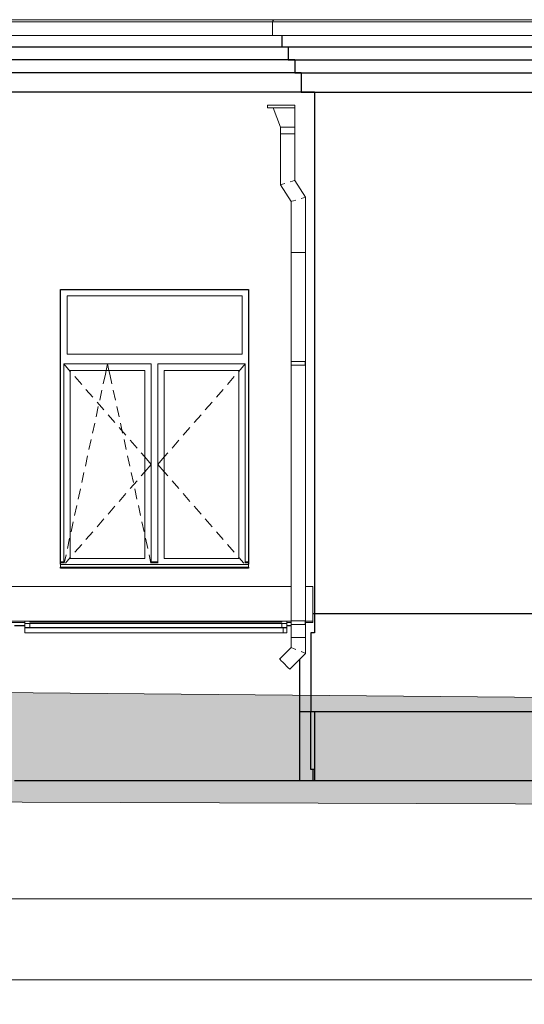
# Model space of a CAD drawing. Header units: millimetres. Extents: x -28034 to 133570, y -6180 to 17692.
# Tile 34 of 36: x 120949 to 124842, y -5044 to 2550. Entities that reach past the tile are written whole.
import ezdxf

# ---------------------------------------------------------------- set-up
doc = ezdxf.new("R2010")
doc.units = ezdxf.units.MM
doc.header["$MEASUREMENT"] = 0
for name, color, linetype, lineweight in [('1 Молдинги_Ном._пера__120', 7, 'Continuous', 5), ('1_Приямки_Ном._пера__21', 7, 'Continuous', 30), ('1_Цоколь_Ном._пера__21', 7, 'Continuous', 30), ('2D - Общий_Ном._пера__120', 7, 'Continuous', 5), ('2D - Общий_Ном._пера__2', 8, 'Continuous', 15), ('Конструктив - Балки.Крозырьки_Ном._пера__120', 7, 'Continuous', 5), ('Конструктив - Стены Несущие_Ном._пера__21', 7, 'Continuous', 30), ('Новый_1 ВОДОСТОК_Ном._пера__120', 7, 'Continuous', 5), ('Новый_1 Молдинги_Ном._пера__21', 7, 'Continuous', 30), ('Новый_1_Козырьки_Ном._пера__120', 7, 'Continuous', 5), ('Новый_Конструктив - Стены Несущие_Ном._пера__21', 7, 'Continuous', 30), ('Новый_Стены новые наружные_Ном._пера__21', 7, 'Continuous', 30), ('Новый_Фартук парапета_Ном._пера__120', 7, 'Continuous', 5), ('Окна Archicad_Ном._пера__120', 7, 'Continuous', 5), ('Окна Archicad_Ном._пера__21', 7, 'Continuous', 30), ('Размер - Общий_Ном._пера__1', 7, 'Continuous', 15)]:
    doc.layers.add(name, color=color, linetype=linetype, lineweight=lineweight)
for name, color, linetype in [('1_Приямки', 7, 'Continuous'), ('1_Цоколь', 7, 'Continuous'), ('Конструктив - Балки.Крозырьки', 7, 'Continuous'), ('Конструктив - Стены Несущие', 7, 'Continuous'), ('Новый_1 ВОДОСТОК', 7, 'Continuous'), ('Новый_1 Молдинги', 7, 'Continuous'), ('Новый_1_Козырьки', 7, 'Continuous'), ('Новый_Конструктив - Стены Несущие', 7, 'Continuous'), ('Новый_Стены новые наружные', 7, 'Continuous'), ('Новый_Фартук парапета', 7, 'Continuous'), ('Окна Archicad', 7, 'Continuous'), ('Размер - Общий', 7, 'Continuous')]:
    doc.layers.add(name, color=color, linetype=linetype)
doc.styles.add('СГЕНЕРИР_СТИЛЬ_2', font='arial.ttf')
doc.dimstyles.new('СГЕНЕРИР_СТИЛЬ__1', dxfattribs={"dimtxt": 200, "dimasz": 190, "dimexe": 0.18, "dimexo": 0.0625, "dimgap": 0, "dimtad": 1, "dimtih": 1, "dimtoh": 1, "dimdec": 0, "dimzin": 0, "dimdsep": 46, "dimtxsty": 'СГЕНЕРИР_СТИЛЬ_2', "dimblk": 'ARROWHEAD_6', "dimblk1": 'ARROWHEAD_6', "dimblk2": 'ARROWHEAD_6', "dimcen": 0.09, "dimclrd": 7, "dimclre": 7, "dimclrt": 7, "dimazin": 0, "dimtfac": 1, "dimtdec": 4, "dimtmove": 0, "dimatfit": 3, "dimfxl": 1, "dimtolj": 1, "dimtzin": 0, "dimarcsym": 0})
doc.dimstyles.new('СГЕНЕРИР_СТИЛЬ__4', dxfattribs={"dimtxt": 200, "dimasz": 190, "dimexe": 0.18, "dimexo": 300, "dimgap": 0, "dimtad": 1, "dimtih": 1, "dimtoh": 1, "dimdec": 0, "dimzin": 0, "dimdsep": 46, "dimtxsty": 'СГЕНЕРИР_СТИЛЬ_2', "dimblk": 'ARROWHEAD_6', "dimblk1": 'ARROWHEAD_6', "dimblk2": 'ARROWHEAD_6', "dimcen": 0.09, "dimclrd": 7, "dimclre": 7, "dimclrt": 7, "dimazin": 0, "dimtfac": 1, "dimtdec": 4, "dimtmove": 0, "dimatfit": 3, "dimfxl": 1, "dimtolj": 1, "dimtzin": 0, "dimarcsym": 0})

# ---------------------------------------------------------------- blocks, each defined once
blk = doc.blocks.new('Элемент Разреза_237_1', base_point=(104939.2, -2230.2))
at = {"layer": 'Окна Archicad_Ном._пера__120', "color": 7, "linetype": 'Continuous', "lineweight": 5}
for p, q in [((121314.9, 419.8), (121314.9, -30.2)), ((122664.9, 419.8), (121314.9, 419.8)), ((122664.9, -30.2), (122664.9, 419.8)), ((121314.9, -30.2), (122664.9, -30.2)), ((121289.9, -155.2), (121289.9, -105.2)), ((121289.9, -105.2), (121964.9, -105.2)), ((121289.9, -105.2), (121339.9, -162.6)), ((121616.5, -155.2), (121627.4, -105.2)), ((121638.3, -155.2), (121627.4, -105.2)), ((121964.9, -105.2), (121964.9, -155.2)), ((122014.9, -155.2), (122014.9, -105.2)), ((122014.9, -105.2), (122689.9, -105.2)), ((122689.9, -105.2), (122639.9, -162.6)), ((122689.9, -105.2), (122689.9, -155.2)), ((121289.9, -1605.2), (121289.9, -155.2)), ((121339.9, -155.2), (121339.9, -1605.2)), ((121914.9, -155.2), (121339.9, -155.2)), ((121339.9, -162.6), (121342.4, -165.5)), ((121375.3, -203.2), (121427.8, -263.6)), ((121594.1, -257.9), (121610.4, -183.4)), ((121610.4, -183.4), (121616.5, -155.2)), ((121644.4, -183.4), (121638.3, -155.2)), ((121660.7, -257.9), (121644.4, -183.4)), ((121914.9, -1605.2), (121914.9, -155.2)), ((121964.9, -155.2), (121964.9, -1605.2)), ((122014.9, -1605.2), (122014.9, -155.2)), ((122064.9, -155.2), (122064.9, -1605.2)), ((122639.9, -155.2), (122064.9, -155.2)), ((122604.5, -203.2), (122552, -263.6)), ((122639.9, -162.6), (122637.4, -165.5)), ((122639.9, -1605.2), (122639.9, -155.2)), ((122689.9, -155.2), (122689.9, -1605.2)), ((121460.7, -301.3), (121513.2, -361.6)), ((122519.1, -301.3), (122466.6, -361.6)), ((121566.5, -385), (121583.5, -306.8)), ((121688.3, -385), (121671.3, -306.8)), ((121538.8, -512), (121555.9, -433.8)), ((121546, -399.3), (121598.6, -459.6)), ((121716, -512), (121699, -433.8)), ((122433.8, -399.3), (122381.2, -459.6)), ((121631.4, -497.3), (121684, -557.7)), ((122348.4, -497.3), (122295.8, -557.7)), ((121511.2, -639), (121528.2, -560.8)), ((121716.8, -595.4), (121769.4, -655.7)), ((121743.6, -639), (121726.6, -560.8)), ((122263, -595.4), (122210.5, -655.7)), ((121483.5, -766), (121500.5, -687.9)), ((121771.3, -766), (121754.3, -687.9)), ((121802.2, -693.4), (121854.7, -753.7)), ((122177.6, -693.4), (122125.1, -753.7)), ((121455.9, -893.1), (121472.9, -814.9)), ((121799, -893.1), (121781.9, -814.9)), ((121887.6, -791.4), (121912.4, -819.9)), ((121912.4, -819.9), (121914.9, -822.8)), ((121914.9, -822.8), (121964.9, -880.2)), ((122064.9, -822.8), (122014.9, -880.2)), ((122067.4, -819.9), (122064.9, -822.8)), ((122092.2, -791.4), (122067.4, -819.9)), ((121914.9, -937.6), (121964.9, -880.2)), ((122064.9, -937.6), (122014.9, -880.2)), ((121428.2, -1020.1), (121445.2, -941.9)), ((121826.6, -1020.1), (121809.6, -941.9)), ((121887.6, -969), (121912.4, -940.5)), ((121912.4, -940.5), (121914.9, -937.6)), ((122067.4, -940.5), (122064.9, -937.6)), ((122092.2, -969), (122067.4, -940.5)), ((121802.2, -1067), (121854.7, -1006.7)), ((122177.6, -1067), (122125.1, -1006.7)), ((121400.5, -1147.1), (121417.6, -1068.9)), ((121716.8, -1165.1), (121769.4, -1104.7)), ((121854.3, -1147.1), (121837.3, -1068.9)), ((122263, -1165.1), (122210.5, -1104.7)), ((121372.9, -1274.1), (121389.9, -1196)), ((121631.4, -1263.1), (121684, -1202.8)), ((121881.9, -1274.1), (121864.9, -1196)), ((122348.4, -1263.1), (122295.8, -1202.8)), ((121345.2, -1401.2), (121362.2, -1323)), ((121546, -1361.1), (121598.6, -1300.8)), ((121909.6, -1401.2), (121892.6, -1323)), ((122433.8, -1361.1), (122381.2, -1300.8)), ((121460.7, -1459.1), (121513.2, -1398.8)), ((122519.1, -1459.1), (122466.6, -1398.8)), ((121317.6, -1528.2), (121334.6, -1450)), ((121375.3, -1557.2), (121427.8, -1496.8)), ((121937.2, -1528.2), (121920.2, -1450)), ((122604.5, -1557.2), (122552, -1496.8)), ((121292.8, -1641.7), (121306.9, -1577)), ((121962, -1641.7), (121947.9, -1577)), ((121289.9, -1630.2), (121264.9, -1630.2)), ((121289.9, -1640.2), (121264.9, -1640.2)), ((121264.9, -1650.2), (121264.9, -1652.1)), ((121264.9, -1652.1), (121264.9, -1672.1)), ((122714.9, -1652.1), (121264.9, -1652.1)), ((121289.9, -1641.7), (121289.9, -1605.2)), ((121301.7, -1641.7), (121339.9, -1597.8)), ((121339.9, -1597.8), (121342.4, -1594.9)), ((121339.9, -1605.2), (121914.9, -1605.2)), ((121964.9, -1605.2), (121964.9, -1641.7)), ((122014.9, -1630.2), (121964.9, -1630.2)), ((122014.9, -1640.2), (121964.9, -1640.2)), ((122014.9, -1641.7), (122014.9, -1605.2)), ((122064.9, -1605.2), (122639.9, -1605.2)), ((122639.9, -1597.8), (122637.4, -1594.9)), ((122678.2, -1641.7), (122639.9, -1597.8)), ((122689.9, -1605.2), (122689.9, -1641.7)), ((122714.9, -1630.2), (122689.9, -1630.2)), ((122714.9, -1640.2), (122689.9, -1640.2)), ((122714.9, -1650.2), (122714.9, -1652.1)), ((122714.9, -1652.1), (122714.9, -1672.1)), ((122714.9, -1672.1), (121264.9, -1672.1))]:
    blk.add_line(p, q, dxfattribs=at)
at = {"layer": 'Окна Archicad_Ном._пера__21', "color": 7, "linetype": 'Continuous', "lineweight": 30}
for p, q in [((121264.9, -1650.2), (121264.9, 469.8)), ((121264.9, 469.8), (122714.9, 469.8)), ((122714.9, 469.8), (122714.9, -1650.2)), ((121264.9, -1680.2), (121264.9, -1672.1)), ((122714.9, -1680.2), (121264.9, -1680.2)), ((122714.9, -1672.1), (122714.9, -1680.2))]:
    blk.add_line(p, q, dxfattribs=at)
blk = doc.blocks.new('Элемент Разреза_291_1', base_point=(104939.2, -2230.2))
at = {"layer": '1_Цоколь_Ном._пера__21', "color": 7, "linetype": 'Continuous', "lineweight": 30}
for p, q in [((123209.9, -2030.2), (123224.6, -2030.2)), ((123109.9, -2786), (123194.6, -2786))]:
    blk.add_line(p, q, dxfattribs=at)
blk = doc.blocks.new('Элемент Разреза_329_1', base_point=(104939.2, -2230.2))
at = {"layer": 'Конструктив - Балки.Крозырьки_Ном._пера__120', "color": 7, "linetype": 'Continuous', "lineweight": 5}
for p, q in [((122981, -2140.9), (122981, -2137.2)), ((122981, -2140.9), (123011, -2140.9)), ((122981, -2179.5), (122981, -2140.9)), ((123011, -2179.5), (122981, -2179.5)), ((123011, -2140.9), (123011, -2137.2)), ((123011, -2140.9), (123011, -2179.5))]:
    blk.add_line(p, q, dxfattribs=at)
blk = doc.blocks.new('Элемент Разреза_330_1', base_point=(104939.2, -2230.2))
at = {"layer": 'Конструктив - Балки.Крозырьки_Ном._пера__120', "color": 7, "linetype": 'Continuous', "lineweight": 5}
for p, q in [((120988.7, -2171.9), (120988.7, -2133.3)), ((120988.7, -2133.3), (120988.8, -2140.9)), ((120988.8, -2179.7), (120988.7, -2171.9)), ((120988.8, -2140.9), (120988.8, -2141)), ((120988.8, -2141), (120988.8, -2179.7)), ((120988.8, -2141), (122981, -2141)), ((120988.8, -2179.7), (123011.1, -2179.7)), ((123011, -2171.5), (123011.1, -2179.3)), ((123011.1, -2179.3), (123011.1, -2179.7))]:
    blk.add_line(p, q, dxfattribs=at)
blk = doc.blocks.new('Элемент Разреза_331_1', base_point=(104939.2, -2230.2))
at = {"layer": 'Конструктив - Балки.Крозырьки_Ном._пера__120', "color": 7, "linetype": 'Continuous', "lineweight": 5}
for p, q in [((120988.8, -2108.2), (120988.8, -2137.2)), ((121028.8, -2108.2), (120988.8, -2108.2)), ((121028.8, -2097.9), (122971, -2097.9)), ((121028.8, -2108.2), (122971, -2108.2)), ((123011, -2108.2), (122971, -2108.8)), ((123011, -2108.2), (123011, -2137.2)), ((120988.8, -2137.2), (123011, -2137.2))]:
    blk.add_line(p, q, dxfattribs=at)
blk = doc.blocks.new('Элемент Разреза_332_1', base_point=(104939.2, -2230.2))
at = {"layer": 'Конструктив - Балки.Крозырьки_Ном._пера__120', "color": 7, "linetype": 'Continuous', "lineweight": 5}
for p, q in [((122971, -2097.9), (122971, -2091.8)), ((122971, -2108.2), (123011, -2108.2)), ((122971, -2137.2), (122971, -2108.8)), ((123011, -2108.2), (123011, -2091.8))]:
    blk.add_line(p, q, dxfattribs=at)
blk = doc.blocks.new('Элемент Разреза_334_1', base_point=(104939.2, -2230.2))
at = {"layer": 'Конструктив - Балки.Крозырьки_Ном._пера__120', "color": 7, "linetype": 'Continuous', "lineweight": 5}
for p, q in [((120988.8, -2108.2), (120988.8, -2091.8)), ((121028.8, -2097.9), (121028.8, -2091.8)), ((121028.8, -2108.2), (121028.8, -2137.2))]:
    blk.add_line(p, q, dxfattribs=at)
blk = doc.blocks.new('Элемент Разреза_360_1', base_point=(104939.2, -2230.2))
at = {"layer": '1_Приямки_Ном._пера__21', "color": 7, "linetype": 'Continuous', "lineweight": 30}
for p, q in [((120988.8, -2124.4), (120909.9, -2124.4)), ((123044.8, -2124.4), (123011, -2124.4)), ((123109.9, -3317), (123109.9, -2382.9)), ((120909.9, -3317), (123109.9, -3317))]:
    blk.add_line(p, q, dxfattribs=at)
blk = doc.blocks.new('Элемент Разреза_379_1', base_point=(104939.2, -2230.2))
at = {"layer": 'Новый_1 Молдинги_Ном._пера__21', "color": 7, "linetype": 'Continuous', "lineweight": 30}
for p, q in [((123021.6, 2339.1), (109515.9, 2339.1)), ((123071.6, 2239.8), (109515.9, 2239.8)), ((123121.6, 2139.8), (109515.9, 2139.8)), ((123224.6, 1989.8), (109515.9, 1989.8))]:
    blk.add_line(p, q, dxfattribs=at)
blk = doc.blocks.new('Элемент Разреза_402_1', base_point=(104939.2, -2230.2))
at = {"layer": 'Новый_1 Молдинги_Ном._пера__21', "color": 7, "linetype": 'Continuous', "lineweight": 30}
for p, q in [((122971.6, 2427.2), (122971.6, 2339.4)), ((122971.6, 2339.4), (127848.8, 2339.4)), ((123021.6, 2339.4), (123021.6, 2240)), ((123021.6, 2240), (127598.8, 2240)), ((123071.6, 2240), (123071.6, 2140)), ((123071.6, 2140), (127598.8, 2140)), ((123121.6, 2140), (123121.6, 1990)), ((123121.6, 1990), (127598.8, 1990))]:
    blk.add_line(p, q, dxfattribs=at)
blk = doc.blocks.new('Элемент Разреза_403_1', base_point=(104939.2, -2230.2))
at = {"layer": 'Новый_Фартук парапета_Ном._пера__120', "color": 7, "linetype": 'Continuous', "lineweight": 5}
for p, q in [((106074.9, 2550), (122918.1, 2550)), ((106074.9, 2532.7), (122899.6, 2532.7)), ((106074.9, 2427.2), (122899.6, 2427.2))]:
    blk.add_line(p, q, dxfattribs=at)
blk = doc.blocks.new('Элемент Разреза_404_1', base_point=(104939.2, -2230.2))
at = {"layer": 'Новый_Фартук парапета_Ном._пера__120', "color": 7, "linetype": 'Continuous', "lineweight": 5}
for p, q in [((122902.1, 2541.7), (122899.6, 2532.7)), ((122899.6, 2532.7), (122899.6, 2427.2)), ((122899.6, 2532.7), (127915.8, 2532.7)), ((122908.9, 2548.1), (122902.1, 2541.7)), ((122918.1, 2550), (122908.9, 2548.1)), ((122918.1, 2550), (127897.3, 2550)), ((127897.3, 2550), (127906.5, 2548.1)), ((127906.5, 2548.1), (127913.3, 2541.7)), ((127913.3, 2541.7), (127915.8, 2532.7)), ((127915.8, 2532.7), (127915.8, 2427.2)), ((122899.6, 2427.2), (127915.8, 2427.2))]:
    blk.add_line(p, q, dxfattribs=at)
blk = doc.blocks.new('Элемент Разреза_405_1', base_point=(104939.2, -2230.2))
at = {"layer": '1_Цоколь_Ном._пера__21', "color": 7, "linetype": 'Continuous', "lineweight": 30}
for p, q in [((123224.6, -2030.2), (127625.9, -2030.2)), ((123224.6, -2030.2), (123224.6, -2180.2)), ((127625.9, -2786), (127625.9, -2030.2)), ((123224.6, -2180.2), (123194.6, -2180.2)), ((123194.6, -2180.2), (123194.6, -2786)), ((123194.6, -2786), (127625.9, -2786))]:
    blk.add_line(p, q, dxfattribs=at)
blk = doc.blocks.new('Элемент Разреза_413_1', base_point=(104939.2, -2230.2))
at = {"layer": 'Новый_1 ВОДОСТОК_Ном._пера__120', "color": 7, "linetype": 'Continuous', "lineweight": 5}
for p, q in [((123071.1, 1889.8), (122861.1, 1889.8)), ((122861.1, 1869.8), (122861.1, 1889.8)), ((123071.1, 1869.8), (122861.1, 1869.8)), ((122961.1, 1719.8), (122904, 1869.8)), ((123071.1, 1889.8), (123071.1, 1869.8)), ((123071.1, 1869.8), (123071.1, 1719.8)), ((123071.1, 1719.8), (122961.1, 1719.8)), ((122961.1, 1669.8), (122961.1, 1719.8)), ((123071.1, 1719.8), (123071.1, 1669.8)), ((123071.1, 1669.8), (122961.1, 1669.8)), ((122961.1, 1669.8), (122961.1, 1277.5)), ((123071.1, 1669.8), (123071.1, 1310.1)), ((123037.1, 1300), (123055, 1305.3)), ((123055, 1305.3), (123066.9, 1308.8)), ((123066.9, 1308.8), (123071.1, 1310.1)), ((123071.1, 1310.1), (123154.8, 1181.4)), ((122961.1, 1277.5), (122965.3, 1278.7)), ((122961.1, 1277.5), (123044.8, 1148.7)), ((122965.3, 1278.7), (122977.2, 1282.2)), ((122977.2, 1282.2), (122995, 1287.5)), ((123044.8, 1148.7), (123049, 1150)), ((123044.8, 1148.7), (123044.8, 754.9)), ((123049, 1150), (123060.9, 1153.5)), ((123060.9, 1153.5), (123078.7, 1158.8)), ((123120.8, 1171.3), (123138.7, 1176.6)), ((123138.7, 1176.6), (123150.6, 1180.1)), ((123150.6, 1180.1), (123154.8, 1181.4)), ((123154.8, 1181.4), (123154.8, 754.9)), ((123044.8, 754.9), (123044.8, -85.2)), ((123044.8, 754.9), (123049, 754.9)), ((123049, 754.9), (123060.9, 754.9)), ((123060.9, 754.9), (123078.7, 754.9)), ((123078.7, 754.9), (123099.8, 754.9)), ((123099.8, 754.9), (123120.8, 754.9)), ((123120.8, 754.9), (123138.7, 754.9)), ((123138.7, 754.9), (123150.6, 754.9)), ((123150.6, 754.9), (123154.8, 754.9)), ((123154.8, 754.9), (123154.8, -2215.2)), ((123047, -85.2), (123042.7, -85.2)), ((123042.7, -115.2), (123042.7, -85.2)), ((123047, -115.2), (123042.7, -115.2)), ((123044.8, -115.2), (123044.8, -2085.2)), ((123059.4, -85.2), (123047, -85.2)), ((123059.4, -115.2), (123047, -115.2)), ((123077.9, -85.2), (123059.4, -85.2)), ((123077.9, -115.2), (123059.4, -115.2)), ((123099.7, -85.2), (123077.9, -85.2)), ((123099.7, -115.2), (123077.9, -115.2)), ((123152.7, -85.2), (123099.7, -85.2)), ((123152.7, -115.2), (123099.7, -115.2)), ((123154.7, -85.2), (123152.7, -85.2)), ((123152.7, -115.2), (123152.7, -85.2)), ((123154.7, -115.2), (123152.7, -115.2)), ((123154.7, -115.2), (123154.7, -85.2)), ((123047, -2085.2), (123042.7, -2085.2)), ((123042.7, -2115.2), (123042.7, -2085.2)), ((123047, -2115.2), (123042.7, -2115.2)), ((123044.8, -2115.2), (123044.8, -2215.2)), ((123059.4, -2085.2), (123047, -2085.2)), ((123059.4, -2115.2), (123047, -2115.2)), ((123077.9, -2085.2), (123059.4, -2085.2)), ((123077.9, -2115.2), (123059.4, -2115.2)), ((123099.7, -2085.2), (123077.9, -2085.2)), ((123099.7, -2115.2), (123077.9, -2115.2)), ((123152.7, -2085.2), (123099.7, -2085.2)), ((123152.7, -2115.2), (123099.7, -2115.2)), ((123154.7, -2085.2), (123152.7, -2085.2)), ((123152.7, -2115.2), (123152.7, -2085.2)), ((123154.7, -2115.2), (123152.7, -2115.2)), ((123154.7, -2115.2), (123154.7, -2085.2)), ((123044.8, -2215.2), (123044.8, -2292.5)), ((123044.8, -2215.2), (123049, -2215.2)), ((123049, -2215.2), (123060.9, -2215.2)), ((123060.9, -2215.2), (123078.7, -2215.2)), ((123078.7, -2215.2), (123099.8, -2215.2)), ((123099.8, -2215.2), (123120.8, -2215.2)), ((123120.8, -2215.2), (123138.7, -2215.2)), ((123138.7, -2215.2), (123150.6, -2215.2)), ((123150.6, -2215.2), (123154.8, -2215.2)), ((123154.8, -2215.2), (123154.8, -2338)), ((123044.8, -2292.5), (122954.8, -2382.4)), ((123154.8, -2338), (123032.6, -2460.2)), ((123044.8, -2292.5), (123049, -2294.2)), ((123049, -2294.2), (123060.9, -2299.1)), ((123060.9, -2299.1), (123078.7, -2306.5)), ((123120.8, -2324), (123138.7, -2331.4)), ((123138.7, -2331.4), (123150.6, -2336.3)), ((123150.6, -2336.3), (123154.8, -2338)), ((122954.8, -2382.4), (122957.8, -2385.4)), ((122957.8, -2385.4), (122966.2, -2393.8)), ((122966.2, -2393.8), (122978.8, -2406.4)), ((122978.8, -2406.4), (122993.7, -2421.3)), ((122993.7, -2421.3), (123008.6, -2436.2)), ((123008.6, -2436.2), (123021.2, -2448.8)), ((123021.2, -2448.8), (123029.6, -2457.2)), ((123029.6, -2457.2), (123032.6, -2460.2))]:
    blk.add_line(p, q, dxfattribs=at)
blk = doc.blocks.new('Элемент Разреза_417_1', base_point=(104939.2, -2230.2))
at = {"layer": 'Новый_Конструктив - Стены Несущие_Ном._пера__21', "color": 7, "linetype": 'Continuous', "lineweight": 30}
blk.add_line((123224.6, 1990), (123224.6, 1669.8), dxfattribs=at)
blk = doc.blocks.new('Элемент Разреза_436_1', base_point=(104939.2, -2230.2))
at = {"layer": 'Новый_1_Козырьки_Ном._пера__120', "color": 7, "linetype": 'Continuous', "lineweight": 5}
for p, q in [((120789.9, -1821.6), (120789.9, -2089.1)), ((123044.8, -1821.6), (120789.9, -1821.6)), ((123209.9, -1821.6), (123154.8, -1821.6)), ((123209.9, -2089.1), (123209.9, -1821.6)), ((120789.9, -2098.4), (120789.9, -2089.1)), ((120789.9, -2089.1), (123042.7, -2089.1)), ((120789.9, -2098.4), (120988.8, -2098.4)), ((123011, -2098.4), (123042.7, -2098.4)), ((123154.8, -2089.1), (123209.9, -2089.1)), ((123154.8, -2098.4), (123209.9, -2098.4)), ((123209.9, -2098.4), (123209.9, -2089.1))]:
    blk.add_line(p, q, dxfattribs=at)
blk = doc.blocks.new('Элемент Разреза_451_1', base_point=(104939.2, -2230.2))
at = {"layer": 'Конструктив - Стены Несущие_Ном._пера__21', "color": 7, "linetype": 'Continuous', "lineweight": 30}
for p, q in [((123212.8, -3317), (123212.8, -3232.6)), ((123109.9, -3317), (123212.8, -3317))]:
    blk.add_line(p, q, dxfattribs=at)
blk = doc.blocks.new('Элемент Разреза_453_1', base_point=(104939.2, -2230.2))
at = {"layer": 'Конструктив - Стены Несущие_Ном._пера__21', "color": 7, "linetype": 'Continuous', "lineweight": 30}
blk.add_line((123212.8, -3317), (123224.6, -3317), dxfattribs=at)
blk = doc.blocks.new('Элемент Разреза_489_1', base_point=(104939.2, -2230.2))
at = {"layer": '1_Цоколь_Ном._пера__21', "color": 7, "linetype": 'Continuous', "lineweight": 30}
for p, q in [((123194.6, -3232.6), (123194.6, -2786)), ((123224.6, -2786), (123224.6, -3232.6)), ((123224.6, -3232.6), (123194.6, -3232.6))]:
    blk.add_line(p, q, dxfattribs=at)
blk = doc.blocks.new('Элемент Разреза_490_1', base_point=(104939.2, -2230.2))
at = {"layer": 'Новый_Конструктив - Стены Несущие_Ном._пера__21', "color": 7, "linetype": 'Continuous', "lineweight": 30}
for p, q in [((123224.6, 1669.8), (123224.6, -2030.2)), ((127594.8, -2030.2), (127594.8, 1669.8))]:
    blk.add_line(p, q, dxfattribs=at)
blk = doc.blocks.new('Элемент Разреза_496_1', base_point=(104939.2, -2230.2))
at = {"layer": 'Новый_Стены новые наружные_Ном._пера__21', "color": 7, "linetype": 'Continuous', "lineweight": 30}
for p, q in [((123224.6, -3232.6), (123224.6, -3317)), ((123224.6, -3317), (125454.6, -3317))]:
    blk.add_line(p, q, dxfattribs=at)
blk = doc.blocks.new('*D606', base_point=(104939.2, -2230.2))
at = {"layer": 'Размер - Общий_Ном._пера__1', "color": 7, "linetype": 'Continuous', "lineweight": 15, "transparency": 16777216}
for p, q in [((129514.9, -5044), (129514.9, -4407)), ((68514.9, -5044), (68514.9, -4669)), ((68614.9, -4756.5), (68414.9, -4956.5)), ((129414.9, -4956.5), (129614.9, -4756.5)), ((68364.9, -4856.5), (68514.9, -4856.5)), ((68514.9, -4856.5), (129514.9, -4856.5)), ((129514.9, -4856.5), (129664.9, -4856.5))]:
    blk.add_line(p, q, dxfattribs=at)
at = {"layer": 'Размер - Общий_Ном._пера__1', "color": 7, "lineweight": 15, "transparency": 16777216, "insert": (98595.4, -4816.5), "char_height": 200, "attachment_point": 7, "style": 'СГЕНЕРИР_СТИЛЬ_2'}
blk.add_mtext('\\A1;61\\~000', dxfattribs=at)
blk = doc.blocks.new('ARROWHEAD_6')
at = {"color": 0, "linetype": 'Continuous', "lineweight": 0}
for p, q in [((-0.5, -0.5), (0.5, 0.5)), ((0, 0), (-1, 0))]:
    blk.add_line(p, q, dxfattribs=at)
blk = doc.blocks.new('*D609', base_point=(104939.2, -2230.2))
at = {"layer": 'Размер - Общий_Ном._пера__1', "color": 7, "linetype": 'Continuous', "lineweight": 15, "transparency": 16777216}
for p, q in [((96214.9, -4417.7), (96214.9, -4042.7)), ((129514.9, -4417.7), (129514.9, -4042.7)), ((96314.9, -4130.2), (96114.9, -4330.2)), ((129414.9, -4330.2), (129614.9, -4130.2)), ((96214.9, -4230.2), (129514.9, -4230.2)), ((129514.9, -4230.2), (129664.9, -4230.2))]:
    blk.add_line(p, q, dxfattribs=at)
at = {"layer": 'Размер - Общий_Ном._пера__1', "color": 7, "lineweight": 15, "transparency": 16777216, "insert": (112445.4, -4190.2), "char_height": 200, "attachment_point": 7, "style": 'СГЕНЕРИР_СТИЛЬ_2'}
blk.add_mtext('\\A1;33\\~300', dxfattribs=at)

msp = doc.modelspace()

# ---------------------------------------------------------------- hatches: boundary and pattern name
at = {"layer": '2D - Общий_Ном._пера__2', "linetype": 'Continuous', "lineweight": 15}
h = msp.add_hatch(dxfattribs=at)
h.set_pattern_fill('ГРУНТ_02_0001', color=8, style=0, pattern_type=2)
h.set_pattern_definition([(45, (104939.2, -2230.2), (-275.7716, 275.7716), []), (45, (104847.3, -2138.3), (-551.543, 551.543), []), (45, (104755.34, -2046.36), (-551.543, 551.543), []), (135, (104663.42, -1954.43), (91.92388, 91.92388), [390, -390])])
h.paths.add_polyline_path([(91845.9, -2656), (68083.9, -2619.9), (65401.7, -2619.9), (65401.7, -3296.8), (133146.8, -3526.1), (133155.2, -2630.2), (130764.9, -2630.2), (130764.9, -2730.2), (108767.9, -2530.2), (105532.4, -2540.2), (95704.9, -2330.2), (91845.9, -2260.2)])

# ---------------------------------------------------------------- linework, layer by layer
at = {"layer": '1 Молдинги_Ном._пера__120', "color": 7, "linetype": 'Continuous', "lineweight": 5}
msp.add_lwpolyline([(133155.2, -2630.2), (130764.9, -2630.2), (130764.9, -2730.2), (108767.9, -2530.2), (105501.9, -2530.2), (95704.9, -2330.2), (91845.9, -2260.2), (91845.9, -2656), (68083.9, -2619.9), (65401.7, -2619.9)], dxfattribs=at)
at = {"layer": '2D - Общий_Ном._пера__120', "color": 7, "linetype": 'Continuous', "lineweight": 5, "flags": 128}
msp.add_lwpolyline([(91845.9, -2656), (68083.9, -2619.9), (65401.7, -2619.9), (65401.7, -3296.8), (133146.8, -3526.1), (133155.2, -2630.2), (130764.9, -2630.2), (130764.9, -2730.2), (108767.9, -2530.2), (105532.4, -2540.2), (95704.9, -2330.2), (91845.9, -2260.2)], close=True, dxfattribs=at)

# ---------------------------------------------------------------- block references
at = {"layer": '1_Приямки', "lineweight": 0}
msp.add_blockref('Элемент Разреза_360_1', (104939.2, -2230.2), dxfattribs=at)
at = {"layer": '1_Цоколь', "lineweight": 0}
for name in ['Элемент Разреза_291_1', 'Элемент Разреза_405_1', 'Элемент Разреза_489_1']:
    msp.add_blockref(name, (104939.2, -2230.2), dxfattribs=at)
at = {"layer": 'Конструктив - Балки.Крозырьки', "lineweight": 0}
for name in ['Элемент Разреза_334_1', 'Элемент Разреза_331_1', 'Элемент Разреза_332_1', 'Элемент Разреза_330_1', 'Элемент Разреза_329_1']:
    msp.add_blockref(name, (104939.2, -2230.2), dxfattribs=at)
at = {"layer": 'Конструктив - Стены Несущие', "lineweight": 0}
for name in ['Элемент Разреза_451_1', 'Элемент Разреза_453_1']:
    msp.add_blockref(name, (104939.2, -2230.2), dxfattribs=at)
at = {"layer": 'Новый_1 ВОДОСТОК', "lineweight": 0}
msp.add_blockref('Элемент Разреза_413_1', (104939.2, -2230.2), dxfattribs=at)
at = {"layer": 'Новый_1 Молдинги', "lineweight": 0}
for name in ['Элемент Разреза_402_1', 'Элемент Разреза_379_1']:
    msp.add_blockref(name, (104939.2, -2230.2), dxfattribs=at)
at = {"layer": 'Новый_1_Козырьки', "lineweight": 0}
msp.add_blockref('Элемент Разреза_436_1', (104939.2, -2230.2), dxfattribs=at)
at = {"layer": 'Новый_Конструктив - Стены Несущие', "lineweight": 0}
for name in ['Элемент Разреза_417_1', 'Элемент Разреза_490_1']:
    msp.add_blockref(name, (104939.2, -2230.2), dxfattribs=at)
at = {"layer": 'Новый_Стены новые наружные', "lineweight": 0}
msp.add_blockref('Элемент Разреза_496_1', (104939.2, -2230.2), dxfattribs=at)
at = {"layer": 'Новый_Фартук парапета', "lineweight": 0}
for name in ['Элемент Разреза_403_1', 'Элемент Разреза_404_1']:
    msp.add_blockref(name, (104939.2, -2230.2), dxfattribs=at)
at = {"layer": 'Окна Archicad', "lineweight": 0}
msp.add_blockref('Элемент Разреза_237_1', (104939.2, -2230.2), dxfattribs=at)

# ---------------------------------------------------------------- dimensions: what is measured, and where the dimension line sits
at = {"layer": 'Размер - Общий', "color": 7, "linetype": 'Continuous', "lineweight": 15}
for base, p1, p2, dimstyle, picture, middle in [((129514.9, -4230.2), (96214.9, -4230.2), (129514.9, -4230.2), 'СГЕНЕРИР_СТИЛЬ__1', '*D609', (112864.6, -4090.2)), ((129514.9, -4856.5), (68514.9, -4430.2), (129514.9, -4107), 'СГЕНЕРИР_СТИЛЬ__4', '*D606', (99014.6, -4716.5))]:
    dim = msp.add_linear_dim(base=base, p1=p1, p2=p2, dimstyle=dimstyle, dxfattribs=at)
    dim.commit()
    dim.dimension.update_dxf_attribs({"geometry": picture, "text_midpoint": middle, "dimtype": 160})

doc.saveas('drawing.dxf')
